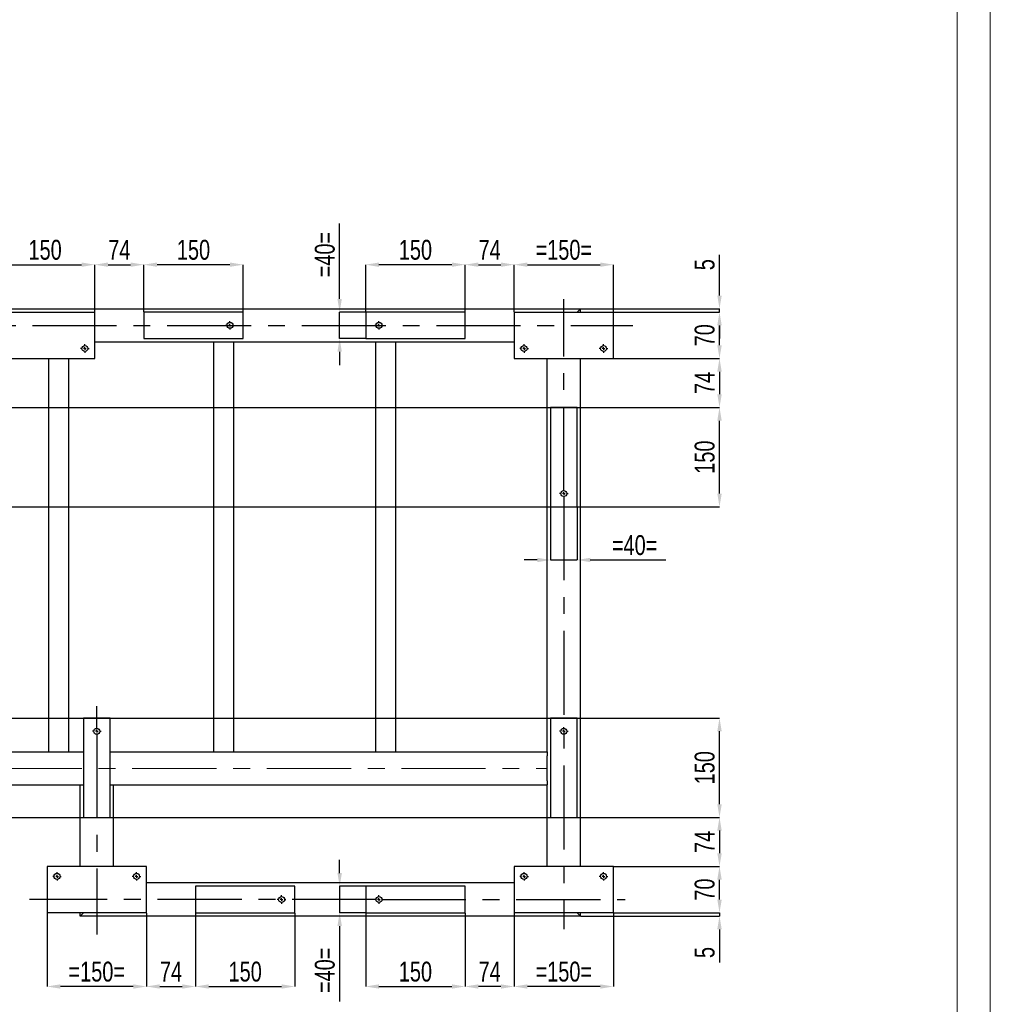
# Model space of a CAD drawing. Header units: millimetres. Extents: x 0 to 841, y 0 to 594.
# Tile 11 of 12: x 694 to 841, y 297 to 445. Entities that reach past the tile are written whole.
import ezdxf

# ---------------------------------------------------------------- set-up
doc = ezdxf.new("R2010")
doc.units = ezdxf.units.MM
doc.header["$PDSIZE"] = -1
doc.linetypes.add('CENTERX2', pattern=[20.32, 12.7, -2.54, 2.54, -2.54])
doc.layers.add('COTES', color=1, linetype='Continuous')
doc.layers.add('TRAIT-MIXTES', color=3, linetype='CENTERX2')
doc.layers.add('TRAIT-FORT', color=4, linetype='Continuous', lineweight=25)
doc.styles.add('SLDTEXTSTYLE0', font='TXT', dxfattribs={"width": 0.75})
doc.dimstyles.new('SLDDIMSTYLE0', dxfattribs={"dimtxt": 3, "dimasz": 2, "dimexe": 0, "dimexo": 0.0625, "dimgap": 0.75, "dimtad": 1, "dimdec": 0, "dimlfac": 10, "dimrnd": 1e-09, "dimzin": 12, "dimdsep": 46, "dimtxsty": 'SLDTEXTSTYLE0', "dimsah": 1, "dimcen": 0.09, "dimadec": 0, "dimazin": 3, "dimtfac": 1, "dimtdec": 0, "dimtofl": 0, "dimtmove": 0, "dimatfit": 3, "dimfxl": 1, "dimfrac": 2, "dimtolj": 1, "dimtzin": 12, "dimarcsym": 0})
doc.dimstyles.new('SLDDIMSTYLE1', dxfattribs={"dimtxt": 3, "dimasz": 2, "dimexe": 0, "dimexo": 0.0625, "dimgap": 0.75, "dimtad": 1, "dimdec": 0, "dimlfac": 10, "dimrnd": 1e-09, "dimzin": 12, "dimdsep": 46, "dimtxsty": 'SLDTEXTSTYLE0', "dimsah": 1, "dimcen": 0.09, "dimadec": 0, "dimazin": 3, "dimtfac": 1, "dimtdec": 0, "dimtmove": 0, "dimatfit": 0, "dimfxl": 1, "dimfrac": 2, "dimtolj": 1, "dimtzin": 12, "dimarcsym": 0})

# ---------------------------------------------------------------- blocks, each defined once
blk = doc.blocks.new('_D_46')
at = {"layer": 'COTES', "color": 0, "lineweight": -2, "transparency": 16777216}
for p, q in [((690.82, 401.24), (690.82, 408.34)), ((692.82, 408.34), (703.82, 408.34)), ((705.82, 401.24), (705.82, 408.34))]:
    blk.add_line(p, q, dxfattribs=at)
at = {"layer": 'COTES', "color": 0, "transparency": 16777216}
for points in [[(692.82, 408.67), (692.82, 408.01), (690.82, 408.34)], [(703.82, 408.67), (703.82, 408.01), (705.82, 408.34)]]:
    blk.add_solid(points, dxfattribs=at)
at = {"layer": 'Defpoints', "color": 0, "transparency": 16777216}
for p in [(705.82, 408.34), (690.82, 401.18), (705.82, 401.18)]:
    blk.add_point(p, dxfattribs=at)
at = {"layer": 'COTES', "color": 0, "transparency": 16777216, "insert": (698.32, 412.09), "char_height": 3, "attachment_point": 2, "style": 'SLDTEXTSTYLE0'}
blk.add_mtext('\\A1;150', dxfattribs=at)
blk = doc.blocks.new('_D_47')
at = {"layer": 'COTES', "color": 0, "lineweight": -2, "transparency": 16777216}
for p, q in [((713.22, 401.24), (713.22, 408.34)), ((726.22, 408.34), (715.22, 408.34)), ((728.22, 401.24), (728.22, 408.34))]:
    blk.add_line(p, q, dxfattribs=at)
at = {"layer": 'COTES', "color": 0, "transparency": 16777216}
for points in [[(715.22, 408.67), (715.22, 408.01), (713.22, 408.34)], [(726.22, 408.67), (726.22, 408.01), (728.22, 408.34)]]:
    blk.add_solid(points, dxfattribs=at)
at = {"layer": 'Defpoints', "color": 0, "transparency": 16777216}
for p in [(713.22, 408.34), (713.22, 401.18), (728.22, 401.18)]:
    blk.add_point(p, dxfattribs=at)
at = {"layer": 'COTES', "color": 0, "transparency": 16777216, "insert": (720.72, 412.09), "char_height": 3, "attachment_point": 2, "style": 'SLDTEXTSTYLE0'}
blk.add_mtext('\\A1;150', dxfattribs=at)
blk = doc.blocks.new('_D_49')
at = {"layer": 'COTES', "color": 0, "lineweight": -2, "transparency": 16777216}
for p, q in [((705.82, 401.24), (705.82, 408.34)), ((707.82, 408.34), (711.22, 408.34)), ((713.22, 401.24), (713.22, 408.34))]:
    blk.add_line(p, q, dxfattribs=at)
at = {"layer": 'COTES', "color": 0, "transparency": 16777216}
for points in [[(707.82, 408.67), (707.82, 408.01), (705.82, 408.34)], [(711.22, 408.67), (711.22, 408.01), (713.22, 408.34)]]:
    blk.add_solid(points, dxfattribs=at)
at = {"layer": 'Defpoints', "color": 0, "transparency": 16777216}
for p in [(713.22, 408.34), (705.82, 401.18), (713.22, 401.18)]:
    blk.add_point(p, dxfattribs=at)
at = {"layer": 'COTES', "color": 0, "transparency": 16777216, "insert": (709.52, 412.09), "char_height": 3, "attachment_point": 2, "style": 'SLDTEXTSTYLE0'}
blk.add_mtext('\\A1;74', dxfattribs=at)
blk = doc.blocks.new('_D_50')
at = {"layer": 'COTES', "color": 0, "lineweight": -2, "transparency": 16777216}
for p, q in [((746.72, 401.24), (746.72, 408.34)), ((759.72, 408.34), (748.72, 408.34)), ((761.72, 401.24), (761.72, 408.34))]:
    blk.add_line(p, q, dxfattribs=at)
at = {"layer": 'COTES', "color": 0, "transparency": 16777216}
for points in [[(748.72, 408.67), (748.72, 408.01), (746.72, 408.34)], [(759.72, 408.67), (759.72, 408.01), (761.72, 408.34)]]:
    blk.add_solid(points, dxfattribs=at)
at = {"layer": 'Defpoints', "color": 0, "transparency": 16777216}
for p in [(746.72, 408.34), (746.72, 401.18), (761.72, 401.18)]:
    blk.add_point(p, dxfattribs=at)
at = {"layer": 'COTES', "color": 0, "transparency": 16777216, "insert": (754.22, 412.09), "char_height": 3, "attachment_point": 2, "style": 'SLDTEXTSTYLE0'}
blk.add_mtext('\\A1;150', dxfattribs=at)
blk = doc.blocks.new('_D_51')
at = {"layer": 'COTES', "color": 0, "lineweight": -2, "transparency": 16777216}
for p, q in [((761.72, 401.24), (761.72, 408.34)), ((763.72, 408.34), (767.12, 408.34)), ((769.12, 401.24), (769.12, 408.34))]:
    blk.add_line(p, q, dxfattribs=at)
at = {"layer": 'COTES', "color": 0, "transparency": 16777216}
for points in [[(763.72, 408.67), (763.72, 408.01), (761.72, 408.34)], [(767.12, 408.67), (767.12, 408.01), (769.12, 408.34)]]:
    blk.add_solid(points, dxfattribs=at)
at = {"layer": 'Defpoints', "color": 0, "transparency": 16777216}
for p in [(769.12, 408.34), (761.72, 401.18), (769.12, 401.18)]:
    blk.add_point(p, dxfattribs=at)
at = {"layer": 'COTES', "color": 0, "transparency": 16777216, "insert": (765.42, 412.09), "char_height": 3, "attachment_point": 2, "style": 'SLDTEXTSTYLE0'}
blk.add_mtext('\\A1;74', dxfattribs=at)
blk = doc.blocks.new('_D_52')
at = {"layer": 'COTES', "color": 0, "lineweight": -2, "transparency": 16777216}
for p, q in [((769.12, 401.24), (769.12, 408.34)), ((771.12, 408.34), (782.12, 408.34)), ((784.12, 401.24), (784.12, 408.34))]:
    blk.add_line(p, q, dxfattribs=at)
at = {"layer": 'COTES', "color": 0, "transparency": 16777216}
for points in [[(771.12, 408.67), (771.12, 408.01), (769.12, 408.34)], [(782.12, 408.67), (782.12, 408.01), (784.12, 408.34)]]:
    blk.add_solid(points, dxfattribs=at)
at = {"layer": 'Defpoints', "color": 0, "transparency": 16777216}
for p in [(784.12, 408.34), (769.12, 401.18), (784.12, 401.18)]:
    blk.add_point(p, dxfattribs=at)
at = {"layer": 'COTES', "color": 0, "transparency": 16777216, "insert": (776.62, 412.09), "char_height": 3, "attachment_point": 2, "style": 'SLDTEXTSTYLE0'}
blk.add_mtext('\\A1;=150=', dxfattribs=at)
blk = doc.blocks.new('_D_64')
at = {"layer": 'COTES', "color": 0, "lineweight": -2, "transparency": 16777216}
for p, q in [((698.62, 310.41), (698.62, 299.35)), ((713.62, 310.41), (713.62, 299.35)), ((711.62, 299.35), (700.62, 299.35))]:
    blk.add_line(p, q, dxfattribs=at)
at = {"layer": 'COTES', "color": 0, "transparency": 16777216}
for points in [[(700.62, 299.68), (700.62, 299.02), (698.62, 299.35)], [(711.62, 299.68), (711.62, 299.02), (713.62, 299.35)]]:
    blk.add_solid(points, dxfattribs=at)
at = {"layer": 'Defpoints', "color": 0, "transparency": 16777216}
for p in [(698.62, 310.48), (713.62, 310.48), (698.62, 299.35)]:
    blk.add_point(p, dxfattribs=at)
at = {"layer": 'COTES', "color": 0, "transparency": 16777216, "insert": (706.12, 303.1), "char_height": 3, "attachment_point": 2, "style": 'SLDTEXTSTYLE0'}
blk.add_mtext('\\A1;=150=', dxfattribs=at)
blk = doc.blocks.new('_D_65')
at = {"layer": 'COTES', "color": 0, "lineweight": -2, "transparency": 16777216}
for p, q in [((721.02, 310.41), (721.02, 299.35)), ((736.02, 310.41), (736.02, 299.35)), ((723.02, 299.35), (734.02, 299.35))]:
    blk.add_line(p, q, dxfattribs=at)
at = {"layer": 'COTES', "color": 0, "transparency": 16777216}
for points in [[(723.02, 299.68), (723.02, 299.02), (721.02, 299.35)], [(734.02, 299.68), (734.02, 299.02), (736.02, 299.35)]]:
    blk.add_solid(points, dxfattribs=at)
at = {"layer": 'Defpoints', "color": 0, "transparency": 16777216}
for p in [(721.02, 310.48), (736.02, 310.48), (736.02, 299.35)]:
    blk.add_point(p, dxfattribs=at)
at = {"layer": 'COTES', "color": 0, "transparency": 16777216, "insert": (728.52, 303.1), "char_height": 3, "attachment_point": 2, "style": 'SLDTEXTSTYLE0'}
blk.add_mtext('\\A1;150', dxfattribs=at)
blk = doc.blocks.new('_D_66')
at = {"layer": 'COTES', "color": 0, "lineweight": -2, "transparency": 16777216}
for p, q in [((746.72, 310.41), (746.72, 299.35)), ((761.72, 310.41), (761.72, 299.35)), ((748.72, 299.35), (759.72, 299.35))]:
    blk.add_line(p, q, dxfattribs=at)
at = {"layer": 'COTES', "color": 0, "transparency": 16777216}
for points in [[(748.72, 299.68), (748.72, 299.02), (746.72, 299.35)], [(759.72, 299.68), (759.72, 299.02), (761.72, 299.35)]]:
    blk.add_solid(points, dxfattribs=at)
at = {"layer": 'Defpoints', "color": 0, "transparency": 16777216}
for p in [(746.72, 310.48), (761.72, 310.48), (761.72, 299.35)]:
    blk.add_point(p, dxfattribs=at)
at = {"layer": 'COTES', "color": 0, "transparency": 16777216, "insert": (754.22, 303.1), "char_height": 3, "attachment_point": 2, "style": 'SLDTEXTSTYLE0'}
blk.add_mtext('\\A1;150', dxfattribs=at)
blk = doc.blocks.new('_D_67')
at = {"layer": 'COTES', "color": 0, "lineweight": -2, "transparency": 16777216}
for p, q in [((769.12, 310.41), (769.12, 299.35)), ((784.12, 310.41), (784.12, 299.35)), ((782.12, 299.35), (771.12, 299.35))]:
    blk.add_line(p, q, dxfattribs=at)
at = {"layer": 'COTES', "color": 0, "transparency": 16777216}
for points in [[(771.12, 299.68), (771.12, 299.02), (769.12, 299.35)], [(782.12, 299.68), (782.12, 299.02), (784.12, 299.35)]]:
    blk.add_solid(points, dxfattribs=at)
at = {"layer": 'Defpoints', "color": 0, "transparency": 16777216}
for p in [(769.12, 310.48), (784.12, 310.48), (769.12, 299.35)]:
    blk.add_point(p, dxfattribs=at)
at = {"layer": 'COTES', "color": 0, "transparency": 16777216, "insert": (776.62, 303.1), "char_height": 3, "attachment_point": 2, "style": 'SLDTEXTSTYLE0'}
blk.add_mtext('\\A1;=150=', dxfattribs=at)
blk = doc.blocks.new('_D_68')
at = {"layer": 'COTES', "color": 0, "lineweight": -2, "transparency": 16777216}
for p, q in [((713.62, 310.41), (713.62, 299.35)), ((721.02, 310.41), (721.02, 299.35)), ((715.62, 299.35), (719.02, 299.35))]:
    blk.add_line(p, q, dxfattribs=at)
at = {"layer": 'COTES', "color": 0, "transparency": 16777216}
for points in [[(715.62, 299.68), (715.62, 299.02), (713.62, 299.35)], [(719.02, 299.68), (719.02, 299.02), (721.02, 299.35)]]:
    blk.add_solid(points, dxfattribs=at)
at = {"layer": 'Defpoints', "color": 0, "transparency": 16777216}
for p in [(713.62, 310.48), (721.02, 310.48), (721.02, 299.35)]:
    blk.add_point(p, dxfattribs=at)
at = {"layer": 'COTES', "color": 0, "transparency": 16777216, "insert": (717.32, 303.1), "char_height": 3, "attachment_point": 2, "style": 'SLDTEXTSTYLE0'}
blk.add_mtext('\\A1;74', dxfattribs=at)
blk = doc.blocks.new('_D_69')
at = {"layer": 'COTES', "color": 0, "lineweight": -2, "transparency": 16777216}
for p, q in [((761.72, 310.41), (761.72, 299.35)), ((769.12, 310.41), (769.12, 299.35)), ((767.12, 299.35), (763.72, 299.35))]:
    blk.add_line(p, q, dxfattribs=at)
at = {"layer": 'COTES', "color": 0, "transparency": 16777216}
for points in [[(763.72, 299.68), (763.72, 299.02), (761.72, 299.35)], [(767.12, 299.68), (767.12, 299.02), (769.12, 299.35)]]:
    blk.add_solid(points, dxfattribs=at)
at = {"layer": 'Defpoints', "color": 0, "transparency": 16777216}
for p in [(761.72, 310.48), (769.12, 310.48), (761.72, 299.35)]:
    blk.add_point(p, dxfattribs=at)
at = {"layer": 'COTES', "color": 0, "transparency": 16777216, "insert": (765.42, 303.1), "char_height": 3, "attachment_point": 2, "style": 'SLDTEXTSTYLE0'}
blk.add_mtext('\\A1;74', dxfattribs=at)
blk = doc.blocks.new('_D_70')
at = {"layer": 'COTES', "color": 0, "lineweight": -2, "transparency": 16777216}
for p, q in [((494.39, 386.78), (800.12, 386.78)), ((800.12, 373.78), (800.12, 384.78)), ((494.39, 371.78), (800.12, 371.78))]:
    blk.add_line(p, q, dxfattribs=at)
at = {"layer": 'COTES', "color": 0, "transparency": 16777216}
for points in [[(799.79, 384.78), (800.46, 384.78), (800.12, 386.78)], [(799.79, 373.78), (800.46, 373.78), (800.12, 371.78)]]:
    blk.add_solid(points, dxfattribs=at)
at = {"layer": 'Defpoints', "color": 0, "transparency": 16777216}
for p in [(494.32, 386.78), (800.12, 386.78), (494.32, 371.78)]:
    blk.add_point(p, dxfattribs=at)
at = {"layer": 'COTES', "color": 0, "transparency": 16777216, "insert": (796.37, 379.28), "char_height": 3, "attachment_point": 2, "rotation": 90, "style": 'SLDTEXTSTYLE0'}
blk.add_mtext('\\A1;150', dxfattribs=at)
blk = doc.blocks.new('_D_71')
at = {"layer": 'COTES', "color": 0, "lineweight": -2, "transparency": 16777216}
for p, q in [((624.09, 339.88), (800.12, 339.88)), ((800.12, 326.88), (800.12, 337.88)), ((624.09, 324.88), (800.12, 324.88))]:
    blk.add_line(p, q, dxfattribs=at)
at = {"layer": 'COTES', "color": 0, "transparency": 16777216}
for points in [[(799.79, 337.88), (800.46, 337.88), (800.12, 339.88)], [(799.79, 326.88), (800.46, 326.88), (800.12, 324.88)]]:
    blk.add_solid(points, dxfattribs=at)
at = {"layer": 'Defpoints', "color": 0, "transparency": 16777216}
for p in [(624.02, 339.88), (800.12, 339.88), (624.02, 324.88)]:
    blk.add_point(p, dxfattribs=at)
at = {"layer": 'COTES', "color": 0, "transparency": 16777216, "insert": (796.37, 332.38), "char_height": 3, "attachment_point": 2, "rotation": 90, "style": 'SLDTEXTSTYLE0'}
blk.add_mtext('\\A1;150', dxfattribs=at)
blk = doc.blocks.new('_D_72')
at = {"layer": 'COTES', "color": 0, "lineweight": -2, "transparency": 16777216}
for p, q in [((784.19, 394.18), (800.12, 394.18)), ((800.12, 392.18), (800.12, 388.78)), ((778.69, 386.78), (800.12, 386.78))]:
    blk.add_line(p, q, dxfattribs=at)
at = {"layer": 'COTES', "color": 0, "transparency": 16777216}
for points in [[(799.79, 392.18), (800.46, 392.18), (800.12, 394.18)], [(799.79, 388.78), (800.46, 388.78), (800.12, 386.78)]]:
    blk.add_solid(points, dxfattribs=at)
at = {"layer": 'Defpoints', "color": 0, "transparency": 16777216}
for p in [(784.12, 394.18), (778.62, 386.78), (800.12, 386.78)]:
    blk.add_point(p, dxfattribs=at)
at = {"layer": 'COTES', "color": 0, "transparency": 16777216, "insert": (796.37, 390.48), "char_height": 3, "attachment_point": 2, "rotation": 90, "style": 'SLDTEXTSTYLE0'}
blk.add_mtext('\\A1;74', dxfattribs=at)
blk = doc.blocks.new('_D_73')
at = {"layer": 'COTES', "color": 0, "lineweight": -2, "transparency": 16777216}
for p, q in [((784.19, 401.18), (800.12, 401.18)), ((800.12, 396.18), (800.12, 399.18)), ((784.19, 394.18), (800.12, 394.18))]:
    blk.add_line(p, q, dxfattribs=at)
at = {"layer": 'COTES', "color": 0, "transparency": 16777216}
for points in [[(799.79, 399.18), (800.46, 399.18), (800.12, 401.18)], [(799.79, 396.18), (800.46, 396.18), (800.12, 394.18)]]:
    blk.add_solid(points, dxfattribs=at)
at = {"layer": 'Defpoints', "color": 0, "transparency": 16777216}
for p in [(784.12, 401.18), (800.12, 401.18), (784.12, 394.18)]:
    blk.add_point(p, dxfattribs=at)
at = {"layer": 'COTES', "color": 0, "transparency": 16777216, "insert": (796.37, 397.68), "char_height": 3, "attachment_point": 2, "rotation": 90, "style": 'SLDTEXTSTYLE0'}
blk.add_mtext('\\A1;70', dxfattribs=at)
blk = doc.blocks.new('_D_74')
at = {"layer": 'COTES', "color": 0, "lineweight": -2, "transparency": 16777216}
for p, q in [((784.19, 317.48), (800.12, 317.48)), ((800.12, 312.48), (800.12, 315.48)), ((784.19, 310.48), (800.12, 310.48))]:
    blk.add_line(p, q, dxfattribs=at)
at = {"layer": 'COTES', "color": 0, "transparency": 16777216}
for points in [[(799.79, 315.48), (800.46, 315.48), (800.12, 317.48)], [(799.79, 312.48), (800.46, 312.48), (800.12, 310.48)]]:
    blk.add_solid(points, dxfattribs=at)
at = {"layer": 'Defpoints', "color": 0, "transparency": 16777216}
for p in [(784.12, 317.48), (800.12, 317.48), (784.12, 310.48)]:
    blk.add_point(p, dxfattribs=at)
at = {"layer": 'COTES', "color": 0, "transparency": 16777216, "insert": (796.37, 313.98), "char_height": 3, "attachment_point": 2, "rotation": 90, "style": 'SLDTEXTSTYLE0'}
blk.add_mtext('\\A1;70', dxfattribs=at)
blk = doc.blocks.new('_D_75')
at = {"layer": 'COTES', "color": 0, "lineweight": -2, "transparency": 16777216}
for p, q in [((778.69, 324.88), (800.12, 324.88)), ((800.12, 322.88), (800.12, 319.48)), ((784.19, 317.48), (800.12, 317.48))]:
    blk.add_line(p, q, dxfattribs=at)
at = {"layer": 'COTES', "color": 0, "transparency": 16777216}
for points in [[(799.79, 322.88), (800.46, 322.88), (800.12, 324.88)], [(799.79, 319.48), (800.46, 319.48), (800.12, 317.48)]]:
    blk.add_solid(points, dxfattribs=at)
at = {"layer": 'Defpoints', "color": 0, "transparency": 16777216}
for p in [(778.62, 324.88), (784.12, 317.48), (800.12, 317.48)]:
    blk.add_point(p, dxfattribs=at)
at = {"layer": 'COTES', "color": 0, "transparency": 16777216, "insert": (796.37, 321.18), "char_height": 3, "attachment_point": 2, "rotation": 90, "style": 'SLDTEXTSTYLE0'}
blk.add_mtext('\\A1;74', dxfattribs=at)
blk = doc.blocks.new('_D_76')
at = {"layer": 'COTES', "color": 0, "lineweight": -2, "transparency": 16777216}
for p, q in [((800.12, 403.68), (800.12, 409.84)), ((779.19, 401.68), (800.12, 401.68)), ((800.12, 401.18), (800.12, 401.68)), ((784.19, 401.18), (800.12, 401.18)), ((800.12, 399.18), (800.12, 397.18))]:
    blk.add_line(p, q, dxfattribs=at)
at = {"layer": 'COTES', "color": 0, "transparency": 16777216}
for points in [[(799.79, 403.68), (800.46, 403.68), (800.12, 401.68)], [(799.79, 399.18), (800.46, 399.18), (800.12, 401.18)]]:
    blk.add_solid(points, dxfattribs=at)
at = {"layer": 'Defpoints', "color": 0, "transparency": 16777216}
for p in [(779.12, 401.68), (784.12, 401.18), (800.12, 401.18)]:
    blk.add_point(p, dxfattribs=at)
at = {"layer": 'COTES', "color": 0, "transparency": 16777216, "insert": (796.37, 408.34), "char_height": 3, "attachment_point": 2, "rotation": 90, "style": 'SLDTEXTSTYLE0'}
blk.add_mtext('\\A1;5', dxfattribs=at)
blk = doc.blocks.new('_D_77')
at = {"layer": 'COTES', "color": 0, "lineweight": -2, "transparency": 16777216}
for p, q in [((800.12, 312.48), (800.12, 314.48)), ((779.19, 309.98), (800.12, 309.98)), ((784.19, 310.48), (800.12, 310.48)), ((800.12, 310.48), (800.12, 309.98)), ((800.12, 307.98), (800.12, 302.98))]:
    blk.add_line(p, q, dxfattribs=at)
at = {"layer": 'COTES', "color": 0, "transparency": 16777216}
for points in [[(799.79, 312.48), (800.46, 312.48), (800.12, 310.48)], [(799.79, 307.98), (800.46, 307.98), (800.12, 309.98)]]:
    blk.add_solid(points, dxfattribs=at)
at = {"layer": 'Defpoints', "color": 0, "transparency": 16777216}
for p in [(779.12, 309.98), (784.12, 310.48), (800.12, 309.98)]:
    blk.add_point(p, dxfattribs=at)
at = {"layer": 'COTES', "color": 0, "transparency": 16777216, "insert": (796.37, 304.48), "char_height": 3, "attachment_point": 2, "rotation": 90, "style": 'SLDTEXTSTYLE0'}
blk.add_mtext('\\A1;5', dxfattribs=at)
blk = doc.blocks.new('_D_78')
at = {"layer": 'COTES', "color": 0, "lineweight": -2, "transparency": 16777216}
for p, q in [((742.78, 316.48), (742.78, 318.48)), ((746.66, 314.48), (742.78, 314.48)), ((742.78, 314.48), (742.78, 310.48)), ((746.66, 310.48), (742.78, 310.48)), ((742.78, 308.48), (742.78, 297.1))]:
    blk.add_line(p, q, dxfattribs=at)
at = {"layer": 'COTES', "color": 0, "transparency": 16777216}
for points in [[(742.45, 316.48), (743.12, 316.48), (742.78, 314.48)], [(742.45, 308.48), (743.12, 308.48), (742.78, 310.48)]]:
    blk.add_solid(points, dxfattribs=at)
at = {"layer": 'Defpoints', "color": 0, "transparency": 16777216}
for p in [(746.72, 314.48), (742.78, 310.48), (746.72, 310.48)]:
    blk.add_point(p, dxfattribs=at)
at = {"layer": 'COTES', "color": 0, "transparency": 16777216, "insert": (739.03, 301.79), "char_height": 3, "attachment_point": 2, "rotation": 90, "style": 'SLDTEXTSTYLE0'}
blk.add_mtext('\\A1;=40=', dxfattribs=at)
blk = doc.blocks.new('_D_79')
at = {"layer": 'COTES', "color": 0, "lineweight": -2, "transparency": 16777216}
for p, q in [((742.78, 403.18), (742.78, 414.55)), ((746.66, 401.18), (742.78, 401.18)), ((742.78, 397.18), (742.78, 401.18)), ((746.66, 397.18), (742.78, 397.18)), ((742.78, 395.18), (742.78, 393.18))]:
    blk.add_line(p, q, dxfattribs=at)
at = {"layer": 'COTES', "color": 0, "transparency": 16777216}
for points in [[(742.45, 403.18), (743.12, 403.18), (742.78, 401.18)], [(742.45, 395.18), (743.12, 395.18), (742.78, 397.18)]]:
    blk.add_solid(points, dxfattribs=at)
at = {"layer": 'Defpoints', "color": 0, "transparency": 16777216}
for p in [(746.72, 401.18), (742.78, 397.18), (746.72, 397.18)]:
    blk.add_point(p, dxfattribs=at)
at = {"layer": 'COTES', "color": 0, "transparency": 16777216, "insert": (739.03, 409.86), "char_height": 3, "attachment_point": 2, "rotation": 90, "style": 'SLDTEXTSTYLE0'}
blk.add_mtext('\\A1;=40=', dxfattribs=at)
blk = doc.blocks.new('_D_80')
at = {"layer": 'COTES', "color": 0, "lineweight": -2, "transparency": 16777216}
for p, q in [((774.62, 371.71), (774.62, 363.75)), ((778.62, 371.71), (778.62, 363.75)), ((772.62, 363.75), (770.62, 363.75)), ((774.62, 363.75), (778.62, 363.75)), ((780.62, 363.75), (792, 363.75))]:
    blk.add_line(p, q, dxfattribs=at)
at = {"layer": 'COTES', "color": 0, "transparency": 16777216}
for points in [[(772.62, 364.08), (772.62, 363.42), (774.62, 363.75)], [(780.62, 364.08), (780.62, 363.42), (778.62, 363.75)]]:
    blk.add_solid(points, dxfattribs=at)
at = {"layer": 'Defpoints', "color": 0, "transparency": 16777216}
for p in [(774.62, 371.78), (778.62, 371.78), (778.62, 363.75)]:
    blk.add_point(p, dxfattribs=at)
at = {"layer": 'COTES', "color": 0, "transparency": 16777216, "insert": (787.31, 367.5), "char_height": 3, "attachment_point": 2, "style": 'SLDTEXTSTYLE0'}
blk.add_mtext('\\A1;=40=', dxfattribs=at)
blk = doc.blocks.new('SW_CENTERMARKSYMBOL_8')
at = {"layer": 'TRAIT-MIXTES', "color": 0}
for p, q in [((-0.4, 0), (-0.65, 0)), ((0, 0), (-0.2, 0)), ((0, 0.4), (0, 0.65)), ((0, 0), (0, 0.2)), ((0, 0), (0, -0.2)), ((0, 0), (0.2, 0)), ((0.4, 0), (0.65, 0)), ((0, -0.4), (0, -0.65))]:
    blk.add_line(p, q, dxfattribs=at)
blk = doc.blocks.new('SW_CENTERMARKSYMBOL_9')
at = {"layer": 'TRAIT-MIXTES', "color": 0}
for p, q in [((0, 0.4), (0, 3.79)), ((-0.4, 0), (-0.65, 0)), ((0, 0), (-0.2, 0)), ((0, 0), (0, 0.2)), ((0, 0), (0, -0.2)), ((0, 0), (0.2, 0)), ((0.4, 0), (0.65, 0)), ((0, -0.4), (0, -30.67))]:
    blk.add_line(p, q, dxfattribs=at)
blk = doc.blocks.new('SW_CENTERMARKSYMBOL_11')
at = {"layer": 'TRAIT-MIXTES', "color": 0}
for p, q in [((-0.4, 0), (-0.65, 0)), ((0, 0), (-0.2, 0)), ((0, 0.4), (0, 0.65)), ((0, 0), (0, 0.2)), ((0, 0), (0, -0.2)), ((0, 0), (0.2, 0)), ((0.4, 0), (0.65, 0)), ((0, -0.4), (0, -0.65))]:
    blk.add_line(p, q, dxfattribs=at)
blk = doc.blocks.new('SW_CENTERMARKSYMBOL_12')
at = {"layer": 'TRAIT-MIXTES', "color": 0}
for p, q in [((-0.4, 0), (-0.65, 0)), ((0, 0), (-0.2, 0)), ((0, 0.4), (0, 0.65)), ((0, 0), (0, 0.2)), ((0, 0), (0, -0.2)), ((0, 0), (0.2, 0)), ((0.4, 0), (0.65, 0)), ((0, -0.4), (0, -0.65))]:
    blk.add_line(p, q, dxfattribs=at)
blk = doc.blocks.new('SW_CENTERMARKSYMBOL_14')
at = {"layer": 'TRAIT-MIXTES', "color": 0}
for p, q in [((-0.4, 0), (-0.65, 0)), ((0, 0), (-0.2, 0)), ((0, 0.4), (0, 0.65)), ((0, 0), (0, 0.2)), ((0, 0), (0, -0.2)), ((0, 0), (0.2, 0)), ((0.4, 0), (0.65, 0)), ((0, -0.4), (0, -0.65))]:
    blk.add_line(p, q, dxfattribs=at)
blk = doc.blocks.new('SW_CENTERMARKSYMBOL_15')
at = {"layer": 'TRAIT-MIXTES', "color": 0}
for p, q in [((-0.4, 0), (-0.65, 0)), ((0, 0), (-0.2, 0)), ((0, 0.4), (0, 0.65)), ((0, 0), (0, 0.2)), ((0, 0), (0, -0.2)), ((0, 0), (0.2, 0)), ((0.4, 0), (0.65, 0)), ((0, -0.4), (0, -0.65))]:
    blk.add_line(p, q, dxfattribs=at)
blk = doc.blocks.new('SW_CENTERMARKSYMBOL_16')
at = {"layer": 'TRAIT-MIXTES', "color": 0}
for p, q in [((0, 0.4), (0, 29.34)), ((-0.4, 0), (-0.65, 0)), ((0, 0), (-0.2, 0)), ((0, 0), (0, 0.2)), ((0, 0), (0, -0.2)), ((0, 0), (0.2, 0)), ((0.4, 0), (0.65, 0)), ((0, -0.4), (0, -65.76))]:
    blk.add_line(p, q, dxfattribs=at)
blk = doc.blocks.new('SW_CENTERMARKSYMBOL_17')
at = {"layer": 'TRAIT-MIXTES', "color": 0}
for p, q in [((-0.4, 0), (-52.73, 0)), ((0, 0), (-0.2, 0)), ((0, 0.4), (0, 0.65)), ((0, 0), (0, 0.2)), ((0, 0), (0, -0.2)), ((0, 0), (0.2, 0)), ((0.4, 0), (37.15, 0)), ((0, -0.4), (0, -0.65))]:
    blk.add_line(p, q, dxfattribs=at)
blk = doc.blocks.new('SW_CENTERMARKSYMBOL_19')
at = {"layer": 'TRAIT-MIXTES', "color": 0}
for p, q in [((-0.4, 0), (-0.65, 0)), ((0, 0), (-0.2, 0)), ((0, 0.4), (0, 0.65)), ((0, 0), (0, 0.2)), ((0, 0), (0, -0.2)), ((0, 0), (0.2, 0)), ((0.4, 0), (0.65, 0)), ((0, -0.4), (0, -0.65))]:
    blk.add_line(p, q, dxfattribs=at)
blk = doc.blocks.new('SW_CENTERMARKSYMBOL_24')
at = {"layer": 'TRAIT-MIXTES', "color": 0}
for p, q in [((-0.4, 0), (-0.65, 0)), ((0, 0), (-0.2, 0)), ((0, 0.4), (0, 0.65)), ((0, 0), (0, 0.2)), ((0, 0), (0, -0.2)), ((0, 0), (0.2, 0)), ((0.4, 0), (0.65, 0)), ((0, -0.4), (0, -0.65))]:
    blk.add_line(p, q, dxfattribs=at)
blk = doc.blocks.new('SW_CENTERMARKSYMBOL_26')
at = {"layer": 'TRAIT-MIXTES', "color": 0}
for p, q in [((-0.4, 0), (-0.65, 0)), ((0, 0), (-0.2, 0)), ((0, 0.4), (0, 0.65)), ((0, 0), (0, 0.2)), ((0, 0), (0, -0.2)), ((0, 0), (0.2, 0)), ((0.4, 0), (0.65, 0)), ((0, -0.4), (0, -0.65))]:
    blk.add_line(p, q, dxfattribs=at)
blk = doc.blocks.new('SW_CENTERMARKSYMBOL_27')
at = {"layer": 'TRAIT-MIXTES', "color": 0}
for p, q in [((-0.4, 0), (-0.65, 0)), ((0, 0), (-0.2, 0)), ((0, 0.4), (0, 0.65)), ((0, 0), (0, 0.2)), ((0, 0), (0, -0.2)), ((0, 0), (0.2, 0)), ((0.4, 0), (0.65, 0)), ((0, -0.4), (0, -0.65))]:
    blk.add_line(p, q, dxfattribs=at)
blk = doc.blocks.new('SW_CENTERMARKSYMBOL_30')
at = {"layer": 'TRAIT-MIXTES', "color": 0}
for p, q in [((-0.4, 0), (-0.65, 0)), ((0, 0), (-0.2, 0)), ((0, 0.4), (0, 0.65)), ((0, 0), (0, 0.2)), ((0, 0), (0, -0.2)), ((0, 0), (0.2, 0)), ((0.4, 0), (0.65, 0)), ((0, -0.4), (0, -0.65))]:
    blk.add_line(p, q, dxfattribs=at)
blk = doc.blocks.new('SW_CENTERMARKSYMBOL_33')
at = {"layer": 'TRAIT-MIXTES', "color": 0}
blk.add_line((0.4, 0), (192.61, 0), dxfattribs=at)
blk = doc.blocks.new('SW_CENTERMARKSYMBOL_37')
at = {"layer": 'TRAIT-MIXTES', "color": 0}
for p, q in [((-0.4, 0), (-0.65, 0)), ((0, 0), (-0.2, 0)), ((0, 0.4), (0, 0.65)), ((0, 0), (0, 0.2)), ((0, 0), (0, -0.2)), ((0, 0), (0.2, 0)), ((0.4, 0), (0.65, 0)), ((0, -0.4), (0, -0.65))]:
    blk.add_line(p, q, dxfattribs=at)

msp = doc.modelspace()

# ---------------------------------------------------------------- linework, layer by layer
at = {"lineweight": 18}
for p, q in [((841, 594), (841, 0)), ((836, 589), (836, 5))]:
    msp.add_line(p, q, dxfattribs=at)
at = {"layer": 'TRAIT-FORT', "lineweight": 25}
for p, q in [((489.82, 401.68), (779.12, 401.68)), ((779.12, 401.68), (778.62, 401.18)), ((779.12, 401.18), (779.12, 401.68)), ((690.82, 401.18), (705.82, 401.18)), ((705.82, 394.18), (705.82, 401.18)), ((713.22, 401.18), (713.22, 397.18)), ((728.22, 401.18), (713.22, 401.18)), ((728.22, 397.18), (728.22, 401.18)), ((761.72, 401.18), (746.72, 401.18)), ((746.72, 401.18), (746.72, 397.18)), ((761.72, 397.18), (761.72, 401.18)), ((769.12, 401.18), (784.12, 401.18)), ((769.12, 401.18), (769.12, 394.18)), ((784.12, 394.18), (784.12, 401.18)), ((713.22, 397.18), (728.22, 397.18)), ((746.72, 397.18), (761.72, 397.18)), ((705.82, 396.68), (769.12, 396.68)), ((723.76, 396.68), (723.76, 334.78)), ((726.76, 396.68), (726.76, 334.78)), ((748.19, 396.68), (748.19, 334.78)), ((751.19, 396.68), (751.19, 334.78)), ((690.82, 394.18), (705.82, 394.18)), ((698.85, 394.18), (698.85, 334.78)), ((701.85, 394.18), (701.85, 334.78)), ((769.12, 394.18), (784.12, 394.18)), ((774.12, 334.78), (774.12, 394.18)), ((779.12, 317.48), (779.12, 394.18)), ((778.62, 386.78), (774.62, 386.78)), ((774.62, 386.78), (774.62, 371.78)), ((778.62, 371.78), (778.62, 386.78)), ((774.62, 371.78), (778.62, 371.78)), ((708.12, 339.88), (704.12, 339.88)), ((704.12, 339.88), (704.12, 324.88)), ((708.12, 324.88), (708.12, 339.88)), ((778.62, 339.88), (774.62, 339.88)), ((774.62, 339.88), (774.62, 324.88)), ((778.62, 324.88), (778.62, 339.88)), ((650.52, 334.78), (704.12, 334.78)), ((708.12, 334.78), (774.12, 334.78)), ((774.12, 334.78), (774.12, 334.18)), ((774.12, 330.38), (774.12, 334.18)), ((774.12, 330.38), (774.12, 329.78)), ((650.52, 329.78), (703.62, 329.78)), ((703.62, 317.48), (703.62, 329.78)), ((703.62, 329.78), (704.12, 329.78)), ((708.12, 329.78), (708.62, 329.78)), ((708.62, 329.78), (774.12, 329.78)), ((708.62, 317.48), (708.62, 329.78)), ((774.12, 317.48), (774.12, 329.78)), ((704.12, 324.88), (708.12, 324.88)), ((774.62, 324.88), (778.62, 324.88)), ((698.62, 317.48), (698.62, 310.48)), ((713.62, 317.48), (698.62, 317.48)), ((713.62, 310.48), (713.62, 317.48)), ((769.12, 317.48), (769.12, 310.48)), ((784.12, 317.48), (769.12, 317.48)), ((784.12, 310.48), (784.12, 317.48)), ((769.12, 314.98), (713.62, 314.98)), ((721.02, 314.48), (721.02, 310.48)), ((736.02, 314.48), (721.02, 314.48)), ((736.02, 310.48), (736.02, 314.48)), ((746.72, 314.48), (746.72, 310.48)), ((761.72, 314.48), (746.72, 314.48)), ((761.72, 310.48), (761.72, 314.48)), ((713.62, 310.48), (698.62, 310.48)), ((703.62, 309.98), (704.12, 310.48)), ((704.12, 310.48), (703.62, 309.98)), ((703.62, 309.98), (703.62, 310.48)), ((779.12, 309.98), (703.62, 309.98)), ((721.02, 310.48), (736.02, 310.48)), ((746.72, 310.48), (761.72, 310.48)), ((784.12, 310.48), (769.12, 310.48)), ((778.62, 310.48), (779.12, 309.98)), ((779.12, 309.98), (779.12, 310.48))]:
    msp.add_line(p, q, dxfattribs=at)
for centre in [(726.22, 399.18), (748.72, 399.18), (704.32, 395.68), (770.62, 395.68), (782.62, 395.68), (776.62, 373.78), (706.12, 337.88), (776.62, 337.88), (700.12, 315.98), (712.12, 315.98), (770.62, 315.98), (782.62, 315.98), (734.02, 312.48), (748.72, 312.48)]:
    msp.add_circle(centre, 0.45, dxfattribs=at)
at = {"layer": 'TRAIT-MIXTES', "lineweight": 18}
msp.add_line((650.52, 332.28), (774.12, 332.28), dxfattribs=at)

# ---------------------------------------------------------------- block references
at = {"layer": 'TRAIT-MIXTES'}
for name, p in [('SW_CENTERMARKSYMBOL_16', (776.62, 373.78)), ('SW_CENTERMARKSYMBOL_33', (594.42, 399.18)), ('SW_CENTERMARKSYMBOL_8', (726.22, 399.18)), ('SW_CENTERMARKSYMBOL_30', (748.72, 399.18)), ('SW_CENTERMARKSYMBOL_24', (704.32, 395.68)), ('SW_CENTERMARKSYMBOL_12', (770.62, 395.68)), ('SW_CENTERMARKSYMBOL_11', (782.62, 395.68)), ('SW_CENTERMARKSYMBOL_9', (706.12, 337.88)), ('SW_CENTERMARKSYMBOL_37', (776.62, 337.88)), ('SW_CENTERMARKSYMBOL_27', (700.12, 315.98)), ('SW_CENTERMARKSYMBOL_26', (712.12, 315.98)), ('SW_CENTERMARKSYMBOL_15', (770.62, 315.98)), ('SW_CENTERMARKSYMBOL_14', (782.62, 315.98)), ('SW_CENTERMARKSYMBOL_17', (748.72, 312.48)), ('SW_CENTERMARKSYMBOL_19', (734.02, 312.48))]:
    msp.add_blockref(name, p, dxfattribs=at)

# ---------------------------------------------------------------- dimensions: what is measured, and where the dimension line sits
at = {"layer": 'COTES'}
for base, p1, p2, picture, middle in [((742.78, 397.18), (746.72, 401.18), (746.72, 397.18), '_D_79', (742.78, 409.86)), ((742.78, 310.48), (746.72, 314.48), (746.72, 310.48), '_D_78', (742.78, 301.79))]:
    dim = msp.add_linear_dim(base=base, p1=p1, p2=p2, angle=90, text='=<>=', dimstyle='SLDDIMSTYLE1', dxfattribs=at)
    dim.commit()
    dim.dimension.update_dxf_attribs({"geometry": picture, "text_midpoint": middle, "dimtype": 160})
for base, p1, p2, dimstyle, picture, middle in [((705.82, 408.34), (690.82, 401.18), (705.82, 401.18), 'SLDDIMSTYLE0', '_D_46', (698.32, 408.34)), ((713.22, 408.34), (705.82, 401.18), (713.22, 401.18), 'SLDDIMSTYLE1', '_D_49', (709.52, 408.34)), ((713.22, 408.34), (728.22, 401.18), (713.22, 401.18), 'SLDDIMSTYLE0', '_D_47', (720.72, 408.34)), ((746.72, 408.34), (761.72, 401.18), (746.72, 401.18), 'SLDDIMSTYLE0', '_D_50', (754.22, 408.34)), ((769.12, 408.34), (761.72, 401.18), (769.12, 401.18), 'SLDDIMSTYLE1', '_D_51', (765.42, 408.34)), ((721.02, 299.35), (713.62, 310.48), (721.02, 310.48), 'SLDDIMSTYLE1', '_D_68', (717.32, 299.35)), ((736.02, 299.35), (721.02, 310.48), (736.02, 310.48), 'SLDDIMSTYLE0', '_D_65', (728.52, 299.35)), ((761.72, 299.35), (746.72, 310.48), (761.72, 310.48), 'SLDDIMSTYLE0', '_D_66', (754.22, 299.35)), ((761.72, 299.35), (769.12, 310.48), (761.72, 310.48), 'SLDDIMSTYLE1', '_D_69', (765.42, 299.35))]:
    dim = msp.add_linear_dim(base=base, p1=p1, p2=p2, dimstyle=dimstyle, dxfattribs=at)
    dim.commit()
    dim.dimension.update_dxf_attribs({"geometry": picture, "text_midpoint": middle, "dimtype": 160})
for base, p1, p2, dimstyle, picture, middle in [((784.12, 408.34), (769.12, 401.18), (784.12, 401.18), 'SLDDIMSTYLE0', '_D_52', (776.62, 408.34)), ((778.62, 363.75), (774.62, 371.78), (778.62, 371.78), 'SLDDIMSTYLE1', '_D_80', (787.31, 363.75)), ((698.62, 299.35), (713.62, 310.48), (698.62, 310.48), 'SLDDIMSTYLE0', '_D_64', (706.12, 299.35)), ((769.12, 299.35), (784.12, 310.48), (769.12, 310.48), 'SLDDIMSTYLE0', '_D_67', (776.62, 299.35))]:
    dim = msp.add_linear_dim(base=base, p1=p1, p2=p2, text='=<>=', dimstyle=dimstyle, dxfattribs=at)
    dim.commit()
    dim.dimension.update_dxf_attribs({"geometry": picture, "text_midpoint": middle, "dimtype": 160})
for base, p1, p2, dimstyle, picture, middle in [((800.12, 401.18), (779.12, 401.68), (784.12, 401.18), 'SLDDIMSTYLE1', '_D_76', (800.12, 408.34)), ((800.12, 401.18), (784.12, 394.18), (784.12, 401.18), 'SLDDIMSTYLE0', '_D_73', (800.12, 397.68)), ((800.12, 386.78), (784.12, 394.18), (778.62, 386.78), 'SLDDIMSTYLE0', '_D_72', (800.12, 390.48)), ((800.12, 386.78), (494.32, 371.78), (494.32, 386.78), 'SLDDIMSTYLE0', '_D_70', (800.12, 379.28)), ((800.12, 339.88), (624.02, 324.88), (624.02, 339.88), 'SLDDIMSTYLE0', '_D_71', (800.12, 332.38)), ((800.12, 317.48), (778.62, 324.88), (784.12, 317.48), 'SLDDIMSTYLE0', '_D_75', (800.12, 321.18)), ((800.12, 317.48), (784.12, 310.48), (784.12, 317.48), 'SLDDIMSTYLE0', '_D_74', (800.12, 313.98)), ((800.12, 309.98), (784.12, 310.48), (779.12, 309.98), 'SLDDIMSTYLE1', '_D_77', (800.12, 304.48))]:
    dim = msp.add_linear_dim(base=base, p1=p1, p2=p2, angle=90, dimstyle=dimstyle, dxfattribs=at)
    dim.commit()
    dim.dimension.update_dxf_attribs({"geometry": picture, "text_midpoint": middle, "dimtype": 160})

doc.saveas('drawing.dxf')
